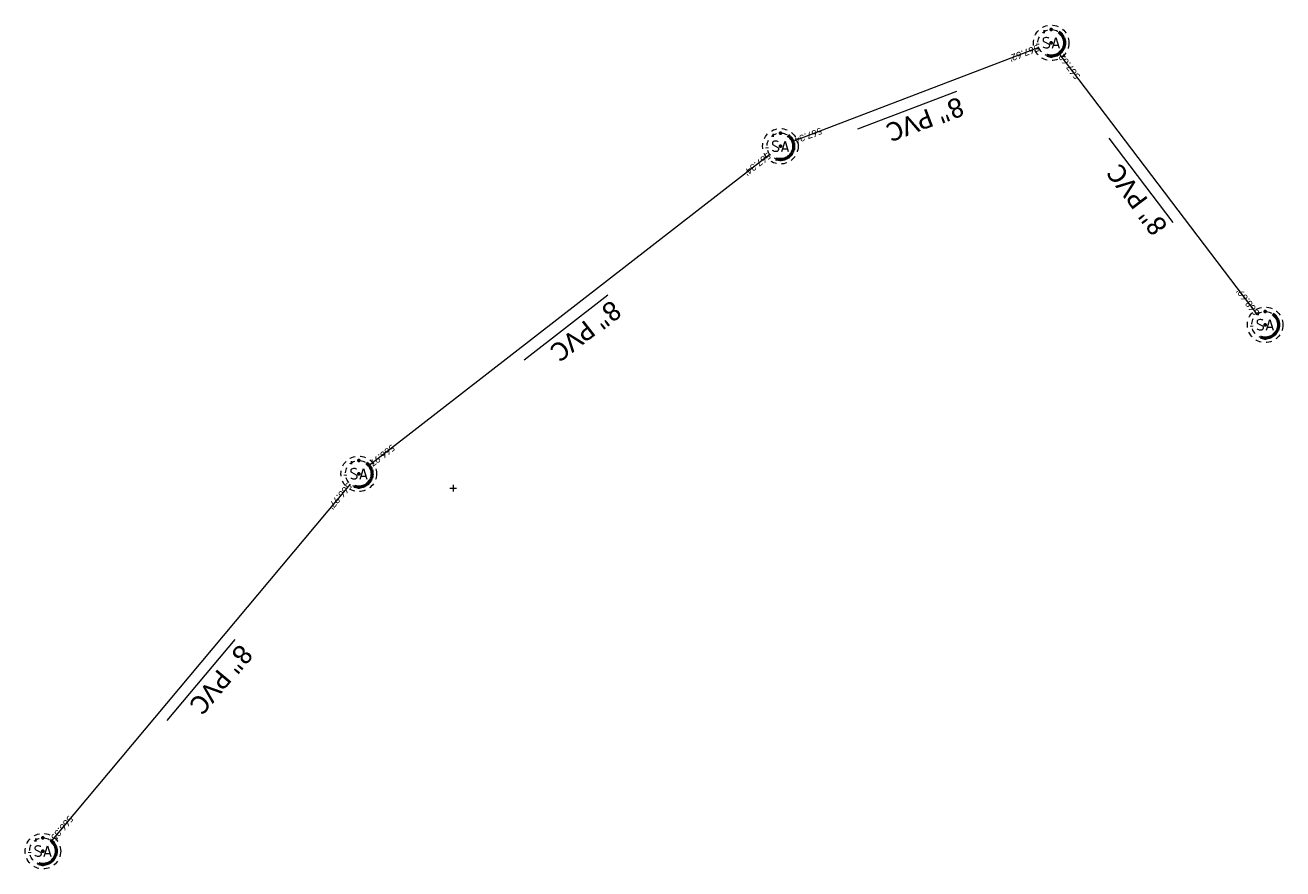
# Model space of a CAD drawing. Extents: x 2261823 to 2262200, y 730375 to 730670.
# Tile 2 of 2: x 2262011 to 2262200, y 730543 to 730670. Entities that reach past the tile are written whole.
import ezdxf
from ezdxf.enums import TextEntityAlignment as Align

# ---------------------------------------------------------------- set-up
doc = ezdxf.new("R2010")
doc.units = 0
doc.header["$MEASUREMENT"] = 0
for name, pattern in [('DGN Style 1', [3.287312, 0.00547, -3.281842]), ('DGN Style 2', [5.469737, 3.281842, -2.187895]), ('DGN Style 4', [8.757049, 4.37579, -2.187895, 0.00547, -2.187895]), ('DGN Style 5', [3.828816, 1.640921, -2.187895]), ('DGN Style 6', [10.40344, 3.828816, -2.187895, 0.00547, -2.187895, 0.00547, -2.187895]), ('DGN Style 7', [10.939474, 4.922763, -2.187895, 1.640921, -2.187895]), ('drainage01', [1.6, 0.85, -0.75]), ('leaderline', [0]), ('sanex', [0])]:
    doc.linetypes.add(name, pattern=pattern)
for name, color, linetype, lineweight in [('GK_Drainage_Nodes', 7, 'Continuous', 53), ('GK_Drainage_Nodes (Construction)', 7, 'Continuous', 53), ('UT_X_Sanitary_Cells', 3, 'Continuous', 0), ('UT_X_Sanitary_Cells (Construction)', 3, 'Continuous', 0), ('UT_X_Sanitary_Line', 3, 'sanex', 0), ('UT_X_Sanitary_Text', 7, 'Continuous', 0)]:
    doc.layers.add(name, color=color, linetype=linetype, lineweight=lineweight)
doc.layers.add('SC_Scratch1 (Construction)', color=7, linetype='Continuous', lineweight=0, plot=False)
doc.layers.add('SV_X_Shot_Marker (Construction)', color=40, linetype='Continuous', lineweight=0, transparency=0.5)
doc.styles.add('~X_Label - CenterDescender', font='calibril.ttf', dxfattribs={"height": 0.14})
doc.styles.add('~X_Label - LeftCenter', font='calibril.ttf', dxfattribs={"height": 0.14})
doc.styles.add('~X_Label - RightCenter', font='calibril.ttf', dxfattribs={"height": 0.14})

# ---------------------------------------------------------------- blocks, each defined once
blk = doc.blocks.new('MH1D-X-SAN_2')
at = {"layer": 'GK_Drainage_Nodes (Construction)', "color": 61, "linetype": 'DGN Style 6', "lineweight": 53}
blk.add_circle((0, 0), 2, dxfattribs=at)
at = {"layer": 'GK_Drainage_Nodes (Construction)', "color": 223, "linetype": 'DGN Style 1', "lineweight": 53}
blk.add_point((0, 2), dxfattribs=at)
at = {"layer": 'GK_Drainage_Nodes (Construction)', "color": 151, "linetype": 'DGN Style 7', "lineweight": 53}
blk.add_point((0, 0), dxfattribs=at)
at = {"layer": 'GK_Drainage_Nodes (Construction)', "color": 21, "linetype": 'DGN Style 5', "lineweight": 53}
blk.add_point((0, 0), dxfattribs=at)
at = {"layer": 'GK_Drainage_Nodes (Construction)', "color": 40, "linetype": 'DGN Style 4', "lineweight": 53}
blk.add_point((0, 0), dxfattribs=at)
at = {"layer": 'GK_Drainage_Nodes (Construction)', "color": 21, "linetype": 'DGN Style 2', "lineweight": 53}
blk.add_point((0, -2), dxfattribs=at)
at = {"layer": 'UT_X_Sanitary_Cells', "color": 3, "linetype": 'Continuous', "lineweight": 0, "flags": 128}
for points in [[(-0.33, 0.69), (-0.36, 0.71), (-0.4, 0.74), (-0.51, 0.77), (-0.65, 0.8), (-0.75, 0.8), (-0.79, 0.8), (-0.95, 0.76), (-1.09, 0.69), (-1.18, 0.59), (-1.2, 0.48), (-1.2, 0.41), (-1.18, 0.31), (-1.08, 0.22), (-0.38, -0.16), (-0.32, -0.21), (-0.29, -0.26), (-0.27, -0.33), (-0.27, -0.41), (-0.28, -0.48), (-0.29, -0.54), (-0.32, -0.6), (-0.35, -0.65), (-0.37, -0.69), (-0.41, -0.72), (-0.45, -0.75), (-0.5, -0.77), (-0.53, -0.79), (-0.65, -0.8), (-0.82, -0.8), (-0.94, -0.77), (-1.1, -0.69), (-1.2, -0.61)], [(0.21, -0.8), (0.71, 0.8), (1.2, -0.8)], [(1.08, -0.42), (0.34, -0.42)]]:
    blk.add_lwpolyline(points, dxfattribs=at)
at = {"layer": 'UT_X_Sanitary_Cells', "linetype": 'drainage01', "lineweight": 0}
blk.add_circle((0, 0), 2.67, dxfattribs=at)
at = {"layer": 'UT_X_Sanitary_Cells (Construction)', "color": 20, "linetype": 'drainage01', "lineweight": 0}
blk.add_circle((0, 0), 2, dxfattribs=at)
blk = doc.blocks.new('SVPT_1')
at = {"layer": 'SV_X_Shot_Marker (Construction)', "transparency": 33554495}
for p, q in [((-0.025, 0), (0.025, 0)), ((0, 0.025), (0, -0.025))]:
    blk.add_line(p, q, dxfattribs=at)
blk.add_point((0, 0), dxfattribs=at)
blk = doc.blocks.new('MH1D-X-SAN_3')
at = {"layer": 'GK_Drainage_Nodes (Construction)', "color": 61, "linetype": 'DGN Style 6', "lineweight": 53}
blk.add_circle((0, 0), 2, dxfattribs=at)
at = {"layer": 'GK_Drainage_Nodes (Construction)', "color": 223, "linetype": 'DGN Style 1', "lineweight": 53}
blk.add_point((0, 2), dxfattribs=at)
at = {"layer": 'GK_Drainage_Nodes (Construction)', "color": 151, "linetype": 'DGN Style 7', "lineweight": 53}
blk.add_point((0, 0), dxfattribs=at)
at = {"layer": 'GK_Drainage_Nodes (Construction)', "color": 21, "linetype": 'DGN Style 5', "lineweight": 53}
blk.add_point((0, 0), dxfattribs=at)
at = {"layer": 'GK_Drainage_Nodes (Construction)', "color": 40, "linetype": 'DGN Style 4', "lineweight": 53}
blk.add_point((0, 0), dxfattribs=at)
at = {"layer": 'GK_Drainage_Nodes (Construction)', "color": 21, "linetype": 'DGN Style 2', "lineweight": 53}
blk.add_point((0, -2), dxfattribs=at)
at = {"layer": 'UT_X_Sanitary_Cells', "color": 3, "linetype": 'Continuous', "lineweight": 0, "flags": 128}
for points in [[(-0.33, 0.69), (-0.36, 0.71), (-0.4, 0.74), (-0.51, 0.77), (-0.65, 0.8), (-0.75, 0.8), (-0.79, 0.8), (-0.95, 0.76), (-1.09, 0.69), (-1.18, 0.59), (-1.2, 0.48), (-1.2, 0.41), (-1.18, 0.31), (-1.08, 0.22), (-0.38, -0.16), (-0.32, -0.21), (-0.29, -0.26), (-0.27, -0.33), (-0.27, -0.41), (-0.28, -0.48), (-0.29, -0.54), (-0.32, -0.6), (-0.35, -0.65), (-0.37, -0.69), (-0.41, -0.72), (-0.45, -0.75), (-0.5, -0.77), (-0.53, -0.79), (-0.65, -0.8), (-0.82, -0.8), (-0.94, -0.77), (-1.1, -0.69), (-1.2, -0.61)], [(0.21, -0.8), (0.71, 0.8), (1.2, -0.8)], [(1.08, -0.42), (0.34, -0.42)]]:
    blk.add_lwpolyline(points, dxfattribs=at)
at = {"layer": 'UT_X_Sanitary_Cells', "linetype": 'drainage01', "lineweight": 0}
blk.add_circle((0, 0), 2.67, dxfattribs=at)
at = {"layer": 'UT_X_Sanitary_Cells (Construction)', "color": 20, "linetype": 'drainage01', "lineweight": 0}
blk.add_circle((0, 0), 2, dxfattribs=at)
blk = doc.blocks.new('MH1D-X-SAN_4')
at = {"layer": 'GK_Drainage_Nodes (Construction)', "color": 61, "linetype": 'DGN Style 6', "lineweight": 53}
blk.add_circle((0, 0), 2, dxfattribs=at)
at = {"layer": 'GK_Drainage_Nodes (Construction)', "color": 223, "linetype": 'DGN Style 1', "lineweight": 53}
blk.add_point((0, 2), dxfattribs=at)
at = {"layer": 'GK_Drainage_Nodes (Construction)', "color": 151, "linetype": 'DGN Style 7', "lineweight": 53}
blk.add_point((0, 0), dxfattribs=at)
at = {"layer": 'GK_Drainage_Nodes (Construction)', "color": 21, "linetype": 'DGN Style 5', "lineweight": 53}
blk.add_point((0, 0), dxfattribs=at)
at = {"layer": 'GK_Drainage_Nodes (Construction)', "color": 40, "linetype": 'DGN Style 4', "lineweight": 53}
blk.add_point((0, 0), dxfattribs=at)
at = {"layer": 'GK_Drainage_Nodes (Construction)', "color": 21, "linetype": 'DGN Style 2', "lineweight": 53}
blk.add_point((0, -2), dxfattribs=at)
at = {"layer": 'UT_X_Sanitary_Cells', "color": 3, "linetype": 'Continuous', "lineweight": 0, "flags": 128}
for points in [[(-0.33, 0.69), (-0.36, 0.71), (-0.4, 0.74), (-0.51, 0.77), (-0.65, 0.8), (-0.75, 0.8), (-0.79, 0.8), (-0.95, 0.76), (-1.09, 0.69), (-1.18, 0.59), (-1.2, 0.48), (-1.2, 0.41), (-1.18, 0.31), (-1.08, 0.22), (-0.38, -0.16), (-0.32, -0.21), (-0.29, -0.26), (-0.27, -0.33), (-0.27, -0.41), (-0.28, -0.48), (-0.29, -0.54), (-0.32, -0.6), (-0.35, -0.65), (-0.37, -0.69), (-0.41, -0.72), (-0.45, -0.75), (-0.5, -0.77), (-0.53, -0.79), (-0.65, -0.8), (-0.82, -0.8), (-0.94, -0.77), (-1.1, -0.69), (-1.2, -0.61)], [(0.21, -0.8), (0.71, 0.8), (1.2, -0.8)], [(1.08, -0.42), (0.34, -0.42)]]:
    blk.add_lwpolyline(points, dxfattribs=at)
at = {"layer": 'UT_X_Sanitary_Cells', "linetype": 'drainage01', "lineweight": 0}
blk.add_circle((0, 0), 2.67, dxfattribs=at)
at = {"layer": 'UT_X_Sanitary_Cells (Construction)', "color": 20, "linetype": 'drainage01', "lineweight": 0}
blk.add_circle((0, 0), 2, dxfattribs=at)
blk = doc.blocks.new('MH1D-X-SAN_5')
at = {"layer": 'GK_Drainage_Nodes (Construction)', "color": 61, "linetype": 'DGN Style 6', "lineweight": 53}
blk.add_circle((0, 0), 2, dxfattribs=at)
at = {"layer": 'GK_Drainage_Nodes (Construction)', "color": 223, "linetype": 'DGN Style 1', "lineweight": 53}
blk.add_point((0, 2), dxfattribs=at)
at = {"layer": 'GK_Drainage_Nodes (Construction)', "color": 151, "linetype": 'DGN Style 7', "lineweight": 53}
blk.add_point((0, 0), dxfattribs=at)
at = {"layer": 'GK_Drainage_Nodes (Construction)', "color": 21, "linetype": 'DGN Style 5', "lineweight": 53}
blk.add_point((0, 0), dxfattribs=at)
at = {"layer": 'GK_Drainage_Nodes (Construction)', "color": 40, "linetype": 'DGN Style 4', "lineweight": 53}
blk.add_point((0, 0), dxfattribs=at)
at = {"layer": 'GK_Drainage_Nodes (Construction)', "color": 21, "linetype": 'DGN Style 2', "lineweight": 53}
blk.add_point((0, -2), dxfattribs=at)
at = {"layer": 'UT_X_Sanitary_Cells', "color": 3, "linetype": 'Continuous', "lineweight": 0, "flags": 128}
for points in [[(-0.33, 0.69), (-0.36, 0.71), (-0.4, 0.74), (-0.51, 0.77), (-0.65, 0.8), (-0.75, 0.8), (-0.79, 0.8), (-0.95, 0.76), (-1.09, 0.69), (-1.18, 0.59), (-1.2, 0.48), (-1.2, 0.41), (-1.18, 0.31), (-1.08, 0.22), (-0.38, -0.16), (-0.32, -0.21), (-0.29, -0.26), (-0.27, -0.33), (-0.27, -0.41), (-0.28, -0.48), (-0.29, -0.54), (-0.32, -0.6), (-0.35, -0.65), (-0.37, -0.69), (-0.41, -0.72), (-0.45, -0.75), (-0.5, -0.77), (-0.53, -0.79), (-0.65, -0.8), (-0.82, -0.8), (-0.94, -0.77), (-1.1, -0.69), (-1.2, -0.61)], [(0.21, -0.8), (0.71, 0.8), (1.2, -0.8)], [(1.08, -0.42), (0.34, -0.42)]]:
    blk.add_lwpolyline(points, dxfattribs=at)
at = {"layer": 'UT_X_Sanitary_Cells', "linetype": 'drainage01', "lineweight": 0}
blk.add_circle((0, 0), 2.67, dxfattribs=at)
at = {"layer": 'UT_X_Sanitary_Cells (Construction)', "color": 20, "linetype": 'drainage01', "lineweight": 0}
blk.add_circle((0, 0), 2, dxfattribs=at)
blk = doc.blocks.new('MH1D-X-SAN_6')
at = {"layer": 'GK_Drainage_Nodes (Construction)', "color": 61, "linetype": 'DGN Style 6', "lineweight": 53}
blk.add_circle((0, 0), 2, dxfattribs=at)
at = {"layer": 'GK_Drainage_Nodes (Construction)', "color": 223, "linetype": 'DGN Style 1', "lineweight": 53}
blk.add_point((0, 2), dxfattribs=at)
at = {"layer": 'GK_Drainage_Nodes (Construction)', "color": 151, "linetype": 'DGN Style 7', "lineweight": 53}
blk.add_point((0, 0), dxfattribs=at)
at = {"layer": 'GK_Drainage_Nodes (Construction)', "color": 21, "linetype": 'DGN Style 5', "lineweight": 53}
blk.add_point((0, 0), dxfattribs=at)
at = {"layer": 'GK_Drainage_Nodes (Construction)', "color": 40, "linetype": 'DGN Style 4', "lineweight": 53}
blk.add_point((0, 0), dxfattribs=at)
at = {"layer": 'GK_Drainage_Nodes (Construction)', "color": 21, "linetype": 'DGN Style 2', "lineweight": 53}
blk.add_point((0, -2), dxfattribs=at)
at = {"layer": 'UT_X_Sanitary_Cells', "color": 3, "linetype": 'Continuous', "lineweight": 0, "flags": 128}
for points in [[(-0.33, 0.69), (-0.36, 0.71), (-0.4, 0.74), (-0.51, 0.77), (-0.65, 0.8), (-0.75, 0.8), (-0.79, 0.8), (-0.95, 0.76), (-1.09, 0.69), (-1.18, 0.59), (-1.2, 0.48), (-1.2, 0.41), (-1.18, 0.31), (-1.08, 0.22), (-0.38, -0.16), (-0.32, -0.21), (-0.29, -0.26), (-0.27, -0.33), (-0.27, -0.41), (-0.28, -0.48), (-0.29, -0.54), (-0.32, -0.6), (-0.35, -0.65), (-0.37, -0.69), (-0.41, -0.72), (-0.45, -0.75), (-0.5, -0.77), (-0.53, -0.79), (-0.65, -0.8), (-0.82, -0.8), (-0.94, -0.77), (-1.1, -0.69), (-1.2, -0.61)], [(0.21, -0.8), (0.71, 0.8), (1.2, -0.8)], [(1.08, -0.42), (0.34, -0.42)]]:
    blk.add_lwpolyline(points, dxfattribs=at)
at = {"layer": 'UT_X_Sanitary_Cells', "linetype": 'drainage01', "lineweight": 0}
blk.add_circle((0, 0), 2.67, dxfattribs=at)
at = {"layer": 'UT_X_Sanitary_Cells (Construction)', "color": 20, "linetype": 'drainage01', "lineweight": 0}
blk.add_circle((0, 0), 2, dxfattribs=at)

msp = doc.modelspace()

# ---------------------------------------------------------------- linework, layer by layer
at = {"layer": 'UT_X_Sanitary_Line'}
for p, q in [((2262163.77, 730666.16, 567.62), (2262126.79, 730652.02, 567.34)), ((2262196.59, 730626.05, 568.69), (2262166.85, 730665.28, 567.62)), ((2262123.35, 730650.08, 567.34), (2262063.13, 730603.28, 566.97)), ((2262060.26, 730600.52, 566.97), (2262015.36, 730546.84, 566.35))]:
    msp.add_line(p, q, dxfattribs=at)
at = {"layer": 'UT_X_Sanitary_Text', "color": 97, "linetype": 'leaderline'}
for p, q in [((2262136.6, 730653.92, 567.48), (2262151.46, 730659.6, 567.48)), ((2262174.32, 730652.55, 568.15), (2262183.94, 730639.87, 568.15)), ((2262086.44, 730619.21, 567.15), (2262099, 730628.97, 567.15)), ((2262032.75, 730564.93, 566.66), (2262042.96, 730577.14, 566.66))]:
    msp.add_line(p, q, dxfattribs=at)

# ---------------------------------------------------------------- block references
at = {"layer": 'GK_Drainage_Nodes', "color": 21, "linetype": 'DGN Style 2', "lineweight": 53}
for name, p in [('MH1D-X-SAN_4', (2262165.64, 730666.87, 582.82)), ('MH1D-X-SAN_3', (2262124.93, 730651.31, 579.74)), ('MH1D-X-SAN_5', (2262197.8, 730624.46, 584.59)), ('MH1D-X-SAN_2', (2262061.55, 730602.06, 579.27)), ('MH1D-X-SAN_6', (2262014.08, 730545.3, 580.35))]:
    msp.add_blockref(name, p, dxfattribs=at)
at = {"layer": 'SV_X_Shot_Marker (Construction)', "transparency": 33554495, "xscale": 20, "yscale": 20, "zscale": 20}
msp.add_blockref('SVPT_1', (2262075.73, 730599.88, 575.93), dxfattribs=at)

# ---------------------------------------------------------------- texts
at = {"layer": 'SC_Scratch1 (Construction)', "color": 151, "lineweight": 0, "style": '~X_Label - LeftCenter'}
for s, rotation, p in [("567.62'", 200.9177, (2262163.77, 730666.16, 567.62)), ("567.34'", 217.8508, (2262123.35, 730650.08, 567.34)), ("568.69'", 127.1737, (2262196.59, 730626.05, 568.69)), ("566.97'", 230.09, (2262060.26, 730600.52, 566.97))]:
    msp.add_text(s, height=1, rotation=rotation, dxfattribs=at).set_placement(p, align=Align.MIDDLE_LEFT)
at = {"layer": 'SC_Scratch1 (Construction)', "color": 151, "lineweight": 0, "style": '~X_Label - RightCenter'}
for s, rotation, p in [("567.62'", 127.1737, (2262166.85, 730665.28, 567.62)), ("567.34'", 200.9177, (2262126.79, 730652.02, 567.34)), ("566.97'", 217.8508, (2262063.13, 730603.28, 566.97)), ("566.35'", 230.09, (2262015.36, 730546.84, 566.35))]:
    msp.add_text(s, height=1, rotation=rotation, dxfattribs=at).set_placement(p, align=Align.MIDDLE_RIGHT)
at = {"layer": 'UT_X_Sanitary_Text', "lineweight": 0, "style": '~X_Label - CenterDescender'}
for rotation, p in [(200.9177, (2262145.9, 730657.47, 567.48)), (127.1737, (2262180.34, 730644.62, 568.15)), (217.8508, (2262094.3, 730625.31, 567.15)), (230.09, (2262039.14, 730572.57, 566.66))]:
    msp.add_text('8" PVC', height=2.8, rotation=rotation, dxfattribs=at).set_placement(p, align=Align.BOTTOM_CENTER)

doc.saveas('drawing.dxf')
